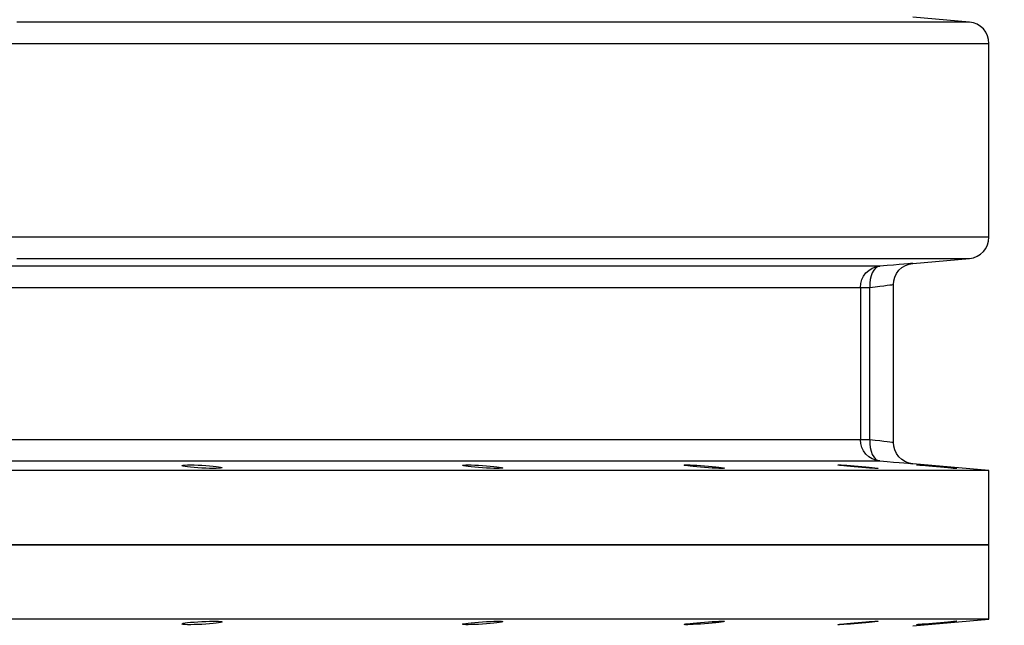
# Model space of a CAD drawing. Header units: millimetres. Extents: x 196 to 1773810, y -221320 to 153872.
# Tile 79 of 256: x 1115729 to 1116192, y -198402 to -198117. Entities that reach past the tile are written whole.
import ezdxf

# ---------------------------------------------------------------- set-up
doc = ezdxf.new("R2010")
doc.units = ezdxf.units.MM
doc.layers.get('Defpoints').update_dxf_attribs({"lineweight": 18})
doc.layers.add('00_Основной', color=163, linetype='Continuous', lineweight=40)
doc.layers.add('ТМ-размеры', color=25, linetype='Continuous', lineweight=20)
doc.styles.add('SFINKS', font='SFINKS.shx', dxfattribs={"width": 0.7, "oblique": 15})
doc.dimstyles.new('кира-50', dxfattribs={"dimtxt": 150, "dimasz": 40, "dimexe": 15, "dimexo": 0, "dimgap": 20, "dimtad": 1, "dimdec": 0, "dimrnd": 5, "dimdsep": 46, "dimtxsty": 'SFINKS', "dimblk1": 'OBLIQUE', "dimblk2": 'OBLIQUE', "dimsah": 1, "dimcen": 2.5, "dimclrd": 252, "dimclre": 252, "dimclrt": 252, "dimadec": 0, "dimazin": 0, "dimtfac": 1, "dimtdec": 0, "dimtofl": 0, "dimtmove": 0, "dimatfit": 3, "dimldrblk": 'OBLIQUE', "dimfxl": 15, "dimtfill": 1, "dimtolj": 1, "dimtzin": 0, "dimlwd": 20, "dimlwe": 20, "dimarcsym": 0})

# ---------------------------------------------------------------- blocks, each defined once
blk = doc.blocks.new('_Oblique')
at = {"color": 0, "linetype": 'ByBlock', "lineweight": -2}
blk.add_line((-0.5, -0.5), (0.5, 0.5), dxfattribs=at)
blk = doc.blocks.new('*D46')
at = {"layer": 'Defpoints', "color": 0, "linetype": 'ByBlock', "lineweight": 50, "transparency": 16777216}
for p in [(1115314.64, -194978.27), (1115314.64, -203390.23), (1116748.98, -203390.23)]:
    blk.add_point(p, dxfattribs=at)
at = {"layer": 'ТМ-размеры', "color": 252, "linetype": 'ByBlock', "lineweight": 20, "transparency": 16777216}
for p, q in [((1115314.64, -194978.27), (1116763.98, -194978.27)), ((1116748.98, -194978.27), (1116748.98, -203390.23)), ((1115314.64, -203390.23), (1116763.98, -203390.23))]:
    blk.add_line(p, q, dxfattribs=at)
at = {"layer": 'ТМ-размеры', "color": 252, "linetype": 'ByBlock', "lineweight": 20, "transparency": 16777216, "xscale": 40, "yscale": 40, "zscale": 40}
for p, rotation in [((1116748.98, -194978.27), 90), ((1116748.98, -203390.23), 270)]:
    blk.add_blockref('_Oblique', p, dxfattribs=dict(at, rotation=rotation))
at = {"layer": 'ТМ-размеры', "color": 252, "linetype": 'ByBlock', "transparency": 16777216, "insert": (1116653.98, -199184.25), "char_height": 150, "attachment_point": 5, "rotation": 90, "style": 'SFINKS', "bg_fill": 3, "box_fill_scale": 1.1, "bg_fill_color": 256, "bg_fill_true_color": 13158600, "bg_fill_transparency": 0}
blk.add_mtext('\\A1;8410', dxfattribs=at)

msp = doc.modelspace()

# ---------------------------------------------------------------- linework, layer by layer
at = {"layer": '00_Основной', "color": 252, "lineweight": 25, "ltscale": 10}
for p, q in [((1116175.51, -198118.21, 0.2), (1116148.77, -198115.87, 0.2)), ((1116184.64, -198219.34, 0.2), (1116184.64, -198128.17, 0.2)), ((1116148.77, -198231.65, 0.2), (1116175.51, -198229.31, 0.2)), ((1116124.13, -198242.92, 0.2), (1116124.13, -198314.6, 0.2)), ((1116128.56, -198314.6, 0.2), (1116128.56, -198242.92, 0.2)), ((1116139.64, -198315.95, 0.2), (1116139.64, -198241.56, 0.2)), ((1116184.64, -198329, 0.2), (1116148.77, -198325.87, 0.2)), ((1116184.64, -198364, 0.2), (1116184.64, -198329, 0.2)), ((1116184.64, -198399.01, 0.2), (1116184.64, -198364, 0.2)), ((1116148.77, -198402.14, 0.2), (1116184.64, -198399.01, 0.2))]:
    msp.add_line(p, q, dxfattribs=at)
at = {"layer": '00_Основной', "color": 252, "lineweight": 25, "ltscale": 10, "elevation": 0.2}
for points in [[(1116175.51, -198118.21), (1116175.36, -198118.21), (1116174.62, -198118.21), (1116173.3, -198118.21), (1116171.38, -198118.21), (1116168.86, -198118.21), (1116165.76, -198118.21), (1116162.08, -198118.21), (1116157.8, -198118.21), (1116152.93, -198118.21), (1116147.5, -198118.21), (1116141.47, -198118.21), (1116134.9, -198118.21), (1116127.73, -198118.21), (1116120.02, -198118.21), (1116111.74, -198118.21), (1116102.92, -198118.21), (1116093.55, -198118.21), (1116083.63, -198118.21), (1116073.19, -198118.21), (1116062.22, -198118.21), (1116050.74, -198118.21), (1116038.74, -198118.21), (1116026.26, -198118.21), (1116013.28, -198118.21), (1115999.8, -198118.21), (1115985.86, -198118.21), (1115971.45, -198118.21), (1115956.59, -198118.21), (1115941.29, -198118.21), (1115925.54, -198118.21), (1115909.39, -198118.21), (1115892.81, -198118.21), (1115875.85, -198118.21), (1115858.48, -198118.21), (1115840.75, -198118.21), (1115822.65, -198118.21), (1115804.19, -198118.21), (1115785.41, -198118.21), (1115766.29, -198118.21), (1115746.86, -198118.21), (1115727.13, -198118.21)], [(1116184.64, -198128.17), (1116184.47, -198126.32), (1116183.96, -198124.55), (1116183.13, -198122.88), (1116182.02, -198121.41), (1116180.65, -198120.17), (1116179.06, -198119.2), (1116177.33, -198118.54), (1116175.51, -198118.21)], [(1115711.27, -198128.17), (1115731.49, -198128.17), (1115751.43, -198128.17), (1115771.06, -198128.17), (1115790.38, -198128.17), (1115809.37, -198128.17), (1115828.01, -198128.17), (1115846.31, -198128.17), (1115864.23, -198128.17), (1115881.77, -198128.17), (1115898.93, -198128.17), (1115915.68, -198128.17), (1115932.01, -198128.17), (1115947.91, -198128.17), (1115963.38, -198128.17), (1115978.4, -198128.17), (1115992.96, -198128.17), (1116007.05, -198128.17), (1116020.67, -198128.17), (1116033.79, -198128.17), (1116046.41, -198128.17), (1116058.53, -198128.17), (1116070.14, -198128.17), (1116081.22, -198128.17), (1116091.78, -198128.17), (1116101.79, -198128.17), (1116111.26, -198128.17), (1116120.18, -198128.17), (1116128.55, -198128.17), (1116136.35, -198128.17), (1116143.58, -198128.17), (1116150.24, -198128.17), (1116156.32, -198128.17), (1116161.82, -198128.17), (1116166.73, -198128.17), (1116171.05, -198128.17), (1116174.79, -198128.17), (1116177.92, -198128.17), (1116180.46, -198128.17), (1116182.4, -198128.17), (1116183.74, -198128.17), (1116184.48, -198128.17), (1116184.64, -198128.17)], [(1116184.64, -198219.34), (1116184.48, -198219.34), (1116183.74, -198219.34), (1116182.4, -198219.34), (1116180.46, -198219.34), (1116177.92, -198219.34), (1116174.79, -198219.34), (1116171.05, -198219.34), (1116166.73, -198219.34), (1116161.82, -198219.34), (1116156.32, -198219.34), (1116150.24, -198219.34), (1116143.58, -198219.34), (1116136.35, -198219.34), (1116128.55, -198219.34), (1116120.18, -198219.34), (1116111.26, -198219.34), (1116101.79, -198219.34), (1116091.78, -198219.34), (1116081.22, -198219.34), (1116070.14, -198219.34), (1116058.53, -198219.34), (1116046.41, -198219.34), (1116033.79, -198219.34), (1116020.67, -198219.34), (1116007.05, -198219.34), (1115992.96, -198219.34), (1115978.4, -198219.34), (1115963.38, -198219.34), (1115947.91, -198219.34), (1115932.01, -198219.34), (1115915.68, -198219.34), (1115898.93, -198219.34), (1115881.77, -198219.34), (1115864.23, -198219.34), (1115846.31, -198219.34), (1115828.01, -198219.34), (1115809.37, -198219.34), (1115790.38, -198219.34), (1115771.06, -198219.34), (1115751.43, -198219.34), (1115731.49, -198219.34), (1115711.27, -198219.34)], [(1116175.51, -198229.31), (1116177.33, -198228.97), (1116179.06, -198228.3), (1116180.65, -198227.34), (1116182.02, -198226.1), (1116183.13, -198224.62), (1116183.96, -198222.97), (1116184.47, -198221.19), (1116184.64, -198219.34)], [(1115727.13, -198229.31), (1115746.86, -198229.31), (1115766.29, -198229.31), (1115785.41, -198229.31), (1115804.19, -198229.31), (1115822.65, -198229.31), (1115840.75, -198229.31), (1115858.48, -198229.31), (1115875.85, -198229.31), (1115892.81, -198229.31), (1115909.39, -198229.31), (1115925.54, -198229.31), (1115941.29, -198229.31), (1115956.59, -198229.31), (1115971.45, -198229.31), (1115985.86, -198229.31), (1115999.8, -198229.31), (1116013.28, -198229.31), (1116026.26, -198229.31), (1116038.74, -198229.31), (1116050.74, -198229.31), (1116062.22, -198229.31), (1116073.19, -198229.31), (1116083.63, -198229.31), (1116093.55, -198229.31), (1116102.92, -198229.31), (1116111.74, -198229.31), (1116120.02, -198229.31), (1116127.73, -198229.31), (1116134.9, -198229.31), (1116141.47, -198229.31), (1116147.5, -198229.31), (1116152.93, -198229.31), (1116157.8, -198229.31), (1116162.08, -198229.31), (1116165.76, -198229.31), (1116168.86, -198229.31), (1116171.38, -198229.31), (1116173.3, -198229.31), (1116174.62, -198229.31), (1116175.36, -198229.31), (1116175.51, -198229.31)], [(1116133.25, -198232.96), (1116132.24, -198232.96), (1116130.69, -198232.96), (1116128.62, -198232.96), (1116126.01, -198232.96), (1116122.86, -198232.96), (1116119.18, -198232.96), (1116114.99, -198232.96), (1116110.26, -198232.96), (1116105.01, -198232.96), (1116099.25, -198232.96), (1116092.97, -198232.96), (1116086.19, -198232.96), (1116078.89, -198232.96), (1116071.1, -198232.96), (1116062.82, -198232.96), (1116054.04, -198232.96), (1116044.77, -198232.96), (1116035.03, -198232.96), (1116024.82, -198232.96), (1116014.15, -198232.96), (1116003.02, -198232.96), (1115991.43, -198232.96), (1115979.39, -198232.96), (1115966.93, -198232.96), (1115954.05, -198232.96), (1115940.73, -198232.96), (1115927.01, -198232.96), (1115912.9, -198232.96), (1115898.38, -198232.96), (1115883.5, -198232.96), (1115868.23, -198232.96), (1115852.59, -198232.96), (1115836.62, -198232.96), (1115820.29, -198232.96), (1115803.64, -198232.96), (1115786.66, -198232.96), (1115769.38, -198232.96), (1115751.8, -198232.96), (1115733.93, -198232.96), (1115715.78, -198232.96)], [(1116124.13, -198242.92), (1116124.3, -198241.08), (1116124.81, -198239.3), (1116125.64, -198237.63), (1116126.76, -198236.16), (1116128.12, -198234.92), (1116129.7, -198233.95), (1116131.43, -198233.29), (1116133.25, -198232.96)], [(1116133.25, -198232.96), (1116132.23, -198233.23), (1116131.27, -198233.85), (1116130.41, -198234.81), (1116129.69, -198236.05), (1116129.13, -198237.54), (1116128.73, -198239.21), (1116128.55, -198241.03), (1116128.56, -198242.92)], [(1116148.77, -198231.65), (1116148.77, -198231.65), (1116148.5, -198231.66), (1116147.72, -198231.74), (1116146.43, -198231.85), (1116144.64, -198231.99), (1116142.4, -198232.19), (1116139.74, -198232.41), (1116136.66, -198232.66), (1116133.25, -198232.96)], [(1116139.64, -198241.61), (1116139.8, -198239.88), (1116140.28, -198238.1), (1116141.11, -198236.39), (1116142.26, -198234.85), (1116143.7, -198233.56), (1116145.34, -198232.58), (1116147.06, -198231.95), (1116148.77, -198231.65)], [(1115711.32, -198242.92), (1115729.26, -198242.92), (1115746.93, -198242.92), (1115764.31, -198242.92), (1115781.4, -198242.92), (1115798.19, -198242.92), (1115814.66, -198242.92), (1115830.8, -198242.92), (1115846.59, -198242.92), (1115862.06, -198242.92), (1115877.16, -198242.92), (1115891.88, -198242.92), (1115906.23, -198242.92), (1115920.2, -198242.92), (1115933.76, -198242.92), (1115946.92, -198242.92), (1115959.67, -198242.92), (1115971.98, -198242.92), (1115983.88, -198242.92), (1115995.34, -198242.92), (1116006.34, -198242.92), (1116016.92, -198242.92), (1116027, -198242.92), (1116036.64, -198242.92), (1116045.8, -198242.92), (1116054.48, -198242.92), (1116062.66, -198242.92), (1116070.38, -198242.92), (1116077.59, -198242.92), (1116084.3, -198242.92), (1116090.5, -198242.92), (1116096.2, -198242.92), (1116101.38, -198242.92), (1116106.07, -198242.92), (1116110.22, -198242.92), (1116113.84, -198242.92), (1116116.96, -198242.92), (1116119.54, -198242.92), (1116121.6, -198242.92), (1116123.13, -198242.92), (1116124.13, -198242.92)], [(1116124.13, -198242.92), (1116124.24, -198242.92), (1116124.5, -198242.92), (1116124.88, -198242.92), (1116125.39, -198242.92), (1116126.02, -198242.92), (1116126.77, -198242.92), (1116127.62, -198242.92), (1116128.56, -198242.92)], [(1116128.56, -198242.92), (1116131.1, -198242.62), (1116133.3, -198242.36), (1116135.16, -198242.14), (1116136.69, -198241.95), (1116137.98, -198241.8), (1116138.9, -198241.7), (1116139.46, -198241.63), (1116139.64, -198241.61), (1116139.64, -198241.61)], [(1116124.13, -198314.6), (1116123.13, -198314.6), (1116121.6, -198314.6), (1116119.54, -198314.6), (1116116.96, -198314.6), (1116113.84, -198314.6), (1116110.22, -198314.6), (1116106.07, -198314.6), (1116101.38, -198314.6), (1116096.2, -198314.6), (1116090.5, -198314.6), (1116084.3, -198314.6), (1116077.59, -198314.6), (1116070.38, -198314.6), (1116062.66, -198314.6), (1116054.48, -198314.6), (1116045.8, -198314.6), (1116036.64, -198314.6), (1116027, -198314.6), (1116016.92, -198314.6), (1116006.34, -198314.6), (1115995.34, -198314.6), (1115983.88, -198314.6), (1115971.98, -198314.6), (1115959.67, -198314.6), (1115946.92, -198314.6), (1115933.76, -198314.6), (1115920.2, -198314.6), (1115906.23, -198314.6), (1115891.88, -198314.6), (1115877.16, -198314.6), (1115862.06, -198314.6), (1115846.59, -198314.6), (1115830.8, -198314.6), (1115814.66, -198314.6), (1115798.19, -198314.6), (1115781.4, -198314.6), (1115764.31, -198314.6), (1115746.93, -198314.6), (1115729.26, -198314.6), (1115711.32, -198314.6)], [(1116133.25, -198324.56), (1116131.43, -198324.22), (1116129.7, -198323.56), (1116128.12, -198322.6), (1116126.76, -198321.36), (1116125.64, -198319.87), (1116124.81, -198318.22), (1116124.3, -198316.43), (1116124.13, -198314.6)], [(1116128.56, -198314.6), (1116127.62, -198314.6), (1116126.77, -198314.6), (1116126.02, -198314.6), (1116125.39, -198314.6), (1116124.88, -198314.6), (1116124.5, -198314.6), (1116124.24, -198314.6), (1116124.13, -198314.6)], [(1116128.56, -198314.6), (1116128.55, -198316.47), (1116128.73, -198318.29), (1116129.13, -198319.97), (1116129.69, -198321.47), (1116130.41, -198322.71), (1116131.27, -198323.66), (1116132.23, -198324.28), (1116133.25, -198324.56)], [(1116139.64, -198315.91), (1116139.46, -198315.88), (1116138.9, -198315.82), (1116137.99, -198315.71), (1116136.69, -198315.56), (1116135.18, -198315.38), (1116133.32, -198315.16), (1116131.1, -198314.89), (1116128.56, -198314.6)], [(1116148.77, -198325.87), (1116147.06, -198325.56), (1116145.34, -198324.92), (1116143.7, -198323.95), (1116142.26, -198322.67), (1116141.11, -198321.12), (1116140.28, -198319.41), (1116139.8, -198317.64), (1116139.64, -198315.91)], [(1115715.78, -198324.56), (1115733.93, -198324.56), (1115751.8, -198324.56), (1115769.38, -198324.56), (1115786.66, -198324.56), (1115803.64, -198324.56), (1115820.29, -198324.56), (1115836.62, -198324.56), (1115852.59, -198324.56), (1115868.23, -198324.56), (1115883.5, -198324.56), (1115898.38, -198324.56), (1115912.9, -198324.56), (1115927.01, -198324.56), (1115940.73, -198324.56), (1115954.05, -198324.56), (1115966.93, -198324.56), (1115979.39, -198324.56), (1115991.43, -198324.56), (1116003.02, -198324.56), (1116014.15, -198324.56), (1116024.82, -198324.56), (1116035.03, -198324.56), (1116044.77, -198324.56), (1116054.04, -198324.56), (1116062.82, -198324.56), (1116071.1, -198324.56), (1116078.89, -198324.56), (1116086.19, -198324.56), (1116092.97, -198324.56), (1116099.25, -198324.56), (1116105.01, -198324.56), (1116110.26, -198324.56), (1116114.99, -198324.56), (1116119.18, -198324.56), (1116122.86, -198324.56), (1116126.01, -198324.56), (1116128.62, -198324.56), (1116130.69, -198324.56), (1116132.24, -198324.56), (1116133.25, -198324.56)], [(1116133.25, -198324.56), (1116136.66, -198324.84), (1116139.74, -198325.11), (1116142.4, -198325.33), (1116144.65, -198325.52), (1116146.43, -198325.67), (1116147.71, -198325.78), (1116148.5, -198325.84), (1116148.77, -198325.87)], [(1116184.64, -198329), (1116184.34, -198329), (1116183.46, -198329), (1116181.96, -198329), (1116179.87, -198329), (1116177.2, -198329), (1116173.93, -198329), (1116170.08, -198329), (1116165.63, -198329), (1116160.61, -198329), (1116154.99, -198329), (1116148.81, -198329), (1116142.07, -198329), (1116134.74, -198329), (1116126.86, -198329), (1116118.42, -198329), (1116109.43, -198329), (1116099.89, -198329), (1116089.81, -198329), (1116079.22, -198329), (1116068.08, -198329), (1116056.44, -198329), (1116044.29, -198329), (1116031.63, -198329), (1116018.48, -198329), (1116004.86, -198329), (1115990.75, -198329), (1115976.19, -198329), (1115961.18, -198329), (1115945.71, -198329), (1115929.82, -198329), (1115913.51, -198329), (1115896.79, -198329), (1115879.66, -198329), (1115862.14, -198329), (1115844.26, -198329), (1115826.02, -198329), (1115807.41, -198329), (1115788.47, -198329), (1115769.21, -198329), (1115749.64, -198329), (1115729.77, -198329), (1115709.62, -198329)], [(1115709.62, -198364), (1115729.77, -198364), (1115749.64, -198364), (1115769.21, -198364), (1115788.47, -198364), (1115807.41, -198364), (1115826.02, -198364), (1115844.26, -198364), (1115862.14, -198364), (1115879.66, -198364), (1115896.79, -198364), (1115913.51, -198364), (1115929.82, -198364), (1115945.71, -198364), (1115961.18, -198364), (1115976.19, -198364), (1115990.75, -198364), (1116004.86, -198364), (1116018.48, -198364), (1116031.63, -198364), (1116044.29, -198364), (1116056.44, -198364), (1116068.08, -198364), (1116079.22, -198364), (1116089.81, -198364), (1116099.89, -198364), (1116109.43, -198364), (1116118.42, -198364), (1116126.86, -198364), (1116134.74, -198364), (1116142.07, -198364), (1116148.81, -198364), (1116154.99, -198364), (1116160.61, -198364), (1116165.63, -198364), (1116170.08, -198364), (1116173.93, -198364), (1116177.2, -198364), (1116179.87, -198364), (1116181.96, -198364), (1116183.46, -198364), (1116184.34, -198364), (1116184.64, -198364)], [(1116184.64, -198364), (1116184.34, -198364), (1116183.46, -198364), (1116181.96, -198364), (1116179.87, -198364), (1116177.2, -198364), (1116173.93, -198364), (1116170.08, -198364), (1116165.63, -198364), (1116160.61, -198364), (1116154.99, -198364), (1116148.81, -198364), (1116142.07, -198364), (1116134.74, -198364), (1116126.86, -198364), (1116118.42, -198364), (1116109.43, -198364), (1116099.89, -198364), (1116089.81, -198364), (1116079.22, -198364), (1116068.08, -198364), (1116056.44, -198364), (1116044.29, -198364), (1116031.63, -198364), (1116018.48, -198364), (1116004.86, -198364), (1115990.75, -198364), (1115976.19, -198364), (1115961.18, -198364), (1115945.71, -198364), (1115929.82, -198364), (1115913.51, -198364), (1115896.79, -198364), (1115879.66, -198364), (1115862.14, -198364), (1115844.26, -198364), (1115826.02, -198364), (1115807.41, -198364), (1115788.47, -198364), (1115769.21, -198364), (1115749.64, -198364), (1115729.77, -198364), (1115709.62, -198364)], [(1116184.64, -198399.01), (1116184.34, -198399.01), (1116183.46, -198399.01), (1116181.96, -198399.01), (1116179.87, -198399.01), (1116177.2, -198399.01), (1116173.93, -198399.01), (1116170.08, -198399.01), (1116165.63, -198399.01), (1116160.61, -198399.01), (1116154.99, -198399.01), (1116148.81, -198399.01), (1116142.07, -198399.01), (1116134.74, -198399.01), (1116126.86, -198399.01), (1116118.42, -198399.01), (1116109.43, -198399.01), (1116099.89, -198399.01), (1116089.81, -198399.01), (1116079.22, -198399.01), (1116068.08, -198399.01), (1116056.44, -198399.01), (1116044.29, -198399.01), (1116031.63, -198399.01), (1116018.48, -198399.01), (1116004.86, -198399.01), (1115990.75, -198399.01), (1115976.19, -198399.01), (1115961.18, -198399.01), (1115945.71, -198399.01), (1115929.82, -198399.01), (1115913.51, -198399.01), (1115896.79, -198399.01), (1115879.66, -198399.01), (1115862.14, -198399.01), (1115844.26, -198399.01), (1115826.02, -198399.01), (1115807.41, -198399.01), (1115788.47, -198399.01), (1115769.21, -198399.01), (1115749.64, -198399.01), (1115729.77, -198399.01), (1115709.62, -198399.01)]]:
    msp.add_lwpolyline(points, dxfattribs=at)
for points in [[(1115807.54, -198326.44), (1115808.97, -198326.42), (1115810.64, -198326.45), (1115812.43, -198326.5), (1115814.26, -198326.59), (1115816.1, -198326.69), (1115817.89, -198326.83), (1115819.54, -198326.97), (1115820.98, -198327.12), (1115822.14, -198327.3), (1115823.03, -198327.45), (1115823.58, -198327.6), (1115823.76, -198327.75), (1115823.58, -198327.86), (1115823.03, -198327.96), (1115822.15, -198328.03), (1115820.98, -198328.07), (1115819.54, -198328.08), (1115817.89, -198328.06), (1115816.1, -198328.02), (1115814.25, -198327.93), (1115812.42, -198327.82), (1115810.64, -198327.69), (1115808.97, -198327.55), (1115807.55, -198327.39), (1115806.36, -198327.22), (1115805.49, -198327.07), (1115804.94, -198326.91), (1115804.76, -198326.77), (1115804.94, -198326.64), (1115805.47, -198326.55), (1115806.36, -198326.48)], [(1115939.6, -198326.42), (1115941.04, -198326.45), (1115942.69, -198326.5), (1115944.48, -198326.59), (1115946.32, -198326.7), (1115948.15, -198326.83), (1115949.94, -198326.98), (1115951.6, -198327.14), (1115953.02, -198327.31), (1115954.19, -198327.46), (1115955.08, -198327.62), (1115955.63, -198327.76), (1115955.81, -198327.87), (1115955.63, -198327.97), (1115955.08, -198328.04), (1115954.2, -198328.07), (1115953.03, -198328.08), (1115951.61, -198328.06), (1115949.94, -198328), (1115948.15, -198327.92), (1115946.32, -198327.82), (1115944.48, -198327.69), (1115942.69, -198327.54), (1115941.04, -198327.38), (1115939.6, -198327.21), (1115938.43, -198327.06), (1115937.54, -198326.9), (1115937, -198326.76), (1115936.82, -198326.64), (1115936.99, -198326.55), (1115937.54, -198326.48), (1115938.42, -198326.44)], [(1116044.05, -198326.45), (1116045.49, -198326.5), (1116047.14, -198326.6), (1116048.93, -198326.72), (1116050.77, -198326.84), (1116052.6, -198326.98), (1116054.39, -198327.15), (1116056.04, -198327.31), (1116057.47, -198327.48), (1116058.64, -198327.62), (1116059.52, -198327.76), (1116060.08, -198327.89), (1116060.26, -198327.97), (1116060.08, -198328.04), (1116059.53, -198328.08), (1116058.66, -198328.08), (1116057.48, -198328.06), (1116056.04, -198328), (1116054.39, -198327.92), (1116052.6, -198327.8), (1116050.77, -198327.68), (1116048.93, -198327.54), (1116047.14, -198327.36), (1116045.49, -198327.21), (1116044.05, -198327.04), (1116042.88, -198326.9), (1116041.99, -198326.76), (1116041.46, -198326.63), (1116041.26, -198326.53), (1116041.44, -198326.46), (1116041.99, -198326.44), (1116042.86, -198326.42)], [(1116116.33, -198326.52), (1116117.75, -198326.6), (1116119.42, -198326.72), (1116121.2, -198326.86), (1116123.03, -198327), (1116124.86, -198327.15), (1116126.66, -198327.32), (1116128.31, -198327.48), (1116129.75, -198327.63), (1116130.92, -198327.78), (1116131.79, -198327.89), (1116132.36, -198327.99), (1116132.54, -198328.04), (1116132.36, -198328.08), (1116131.81, -198328.08), (1116130.93, -198328.06), (1116129.76, -198328), (1116128.34, -198327.92), (1116126.67, -198327.8), (1116124.88, -198327.66), (1116123.04, -198327.52), (1116121.21, -198327.36), (1116119.43, -198327.2), (1116117.78, -198327.04), (1116116.34, -198326.88), (1116115.16, -198326.74), (1116114.28, -198326.63), (1116113.73, -198326.53), (1116113.53, -198326.46), (1116113.72, -198326.44), (1116114.27, -198326.42), (1116115.14, -198326.46)], [(1116153.26, -198326.62), (1116154.7, -198326.73), (1116156.36, -198326.86), (1116158.14, -198327.01), (1116159.97, -198327.17), (1116161.81, -198327.34), (1116163.6, -198327.49), (1116165.25, -198327.65), (1116166.68, -198327.78), (1116167.86, -198327.89), (1116168.74, -198327.99), (1116169.3, -198328.04), (1116169.48, -198328.08), (1116169.3, -198328.08), (1116168.75, -198328.06), (1116167.88, -198327.99), (1116166.7, -198327.9), (1116165.28, -198327.79), (1116163.63, -198327.66), (1116161.84, -198327.51), (1116160, -198327.35), (1116158.17, -198327.18), (1116156.39, -198327.03), (1116154.72, -198326.87), (1116153.28, -198326.73), (1116152.11, -198326.62), (1116151.22, -198326.53), (1116150.68, -198326.46), (1116150.49, -198326.44), (1116150.66, -198326.44), (1116151.21, -198326.46), (1116152.08, -198326.52)], [(1115807.54, -198401.58), (1115806.36, -198401.53), (1115805.49, -198401.46), (1115804.94, -198401.36), (1115804.76, -198401.24), (1115804.94, -198401.1), (1115805.49, -198400.94), (1115806.36, -198400.78), (1115807.54, -198400.62), (1115808.96, -198400.46), (1115810.6, -198400.32), (1115812.39, -198400.19), (1115814.24, -198400.08), (1115816.08, -198400), (1115817.89, -198399.95), (1115819.54, -198399.92), (1115820.97, -198399.94), (1115822.14, -198399.97), (1115823.03, -198400.05), (1115823.58, -198400.14), (1115823.76, -198400.26), (1115823.58, -198400.4), (1115823.03, -198400.56), (1115822.15, -198400.72), (1115820.98, -198400.88), (1115819.56, -198401.04), (1115817.9, -198401.18), (1115816.11, -198401.32), (1115814.28, -198401.42), (1115812.43, -198401.5), (1115810.64, -198401.56), (1115808.99, -198401.59)], [(1115939.6, -198401.59), (1115938.42, -198401.58), (1115937.54, -198401.53), (1115936.99, -198401.46), (1115936.82, -198401.36), (1115937, -198401.25), (1115937.55, -198401.11), (1115938.43, -198400.96), (1115939.6, -198400.8), (1115941.01, -198400.63), (1115942.66, -198400.48), (1115944.46, -198400.32), (1115946.3, -198400.19), (1115948.15, -198400.1), (1115949.94, -198400.01), (1115951.6, -198399.95), (1115953.03, -198399.92), (1115954.2, -198399.94), (1115955.08, -198399.97), (1115955.63, -198400.04), (1115955.81, -198400.14), (1115955.63, -198400.25), (1115955.1, -198400.39), (1115954.2, -198400.54), (1115953.03, -198400.7), (1115951.61, -198400.87), (1115949.94, -198401.02), (1115948.16, -198401.18), (1115946.33, -198401.31), (1115944.48, -198401.42), (1115942.7, -198401.5), (1115941.04, -198401.56)], [(1116044.05, -198401.56), (1116042.86, -198401.59), (1116041.99, -198401.58), (1116041.44, -198401.53), (1116041.26, -198401.48), (1116041.46, -198401.38), (1116042, -198401.25), (1116042.88, -198401.11), (1116044.05, -198400.97), (1116045.48, -198400.8), (1116047.11, -198400.64), (1116048.9, -198400.49), (1116050.75, -198400.34), (1116052.6, -198400.21), (1116054.39, -198400.1), (1116056.04, -198400.01), (1116057.47, -198399.95), (1116058.64, -198399.92), (1116059.53, -198399.92), (1116060.08, -198399.97), (1116060.26, -198400.04), (1116060.08, -198400.12), (1116059.53, -198400.25), (1116058.66, -198400.39), (1116057.48, -198400.53), (1116056.04, -198400.7), (1116054.39, -198400.86), (1116052.62, -198401.01), (1116050.77, -198401.17), (1116048.93, -198401.29), (1116047.14, -198401.41), (1116045.49, -198401.5)], [(1116116.33, -198401.49), (1116115.14, -198401.55), (1116114.27, -198401.58), (1116113.72, -198401.58), (1116113.53, -198401.55), (1116113.73, -198401.48), (1116114.28, -198401.38), (1116115.16, -198401.26), (1116116.33, -198401.12), (1116117.75, -198400.98), (1116119.4, -198400.81), (1116121.18, -198400.66), (1116123.03, -198400.49), (1116124.88, -198400.35), (1116126.67, -198400.21), (1116128.32, -198400.1), (1116129.75, -198400.01), (1116130.92, -198399.95), (1116131.81, -198399.92), (1116132.36, -198399.92), (1116132.54, -198399.97), (1116132.36, -198400.02), (1116131.81, -198400.12), (1116130.93, -198400.24), (1116129.75, -198400.38), (1116128.32, -198400.53), (1116126.66, -198400.69), (1116124.88, -198400.84), (1116123.04, -198401.01), (1116121.21, -198401.15), (1116119.42, -198401.29), (1116117.75, -198401.41)], [(1116153.26, -198401.39), (1116152.08, -198401.49), (1116151.21, -198401.55), (1116150.66, -198401.58), (1116150.49, -198401.58), (1116150.68, -198401.55), (1116151.22, -198401.48), (1116152.11, -198401.39), (1116153.28, -198401.28), (1116154.71, -198401.14), (1116156.36, -198400.98), (1116158.14, -198400.83), (1116159.99, -198400.66), (1116161.84, -198400.5), (1116163.63, -198400.35), (1116165.28, -198400.22), (1116166.7, -198400.11), (1116167.88, -198400.02), (1116168.75, -198399.95), (1116169.3, -198399.92), (1116169.48, -198399.92), (1116169.3, -198399.97), (1116168.75, -198400.02), (1116167.88, -198400.11), (1116166.69, -198400.24), (1116165.25, -198400.36), (1116163.6, -198400.52), (1116161.81, -198400.67), (1116159.97, -198400.84), (1116158.14, -198401), (1116156.36, -198401.15), (1116154.7, -198401.28)]]:
    msp.add_lwpolyline(points, close=True, dxfattribs=at)

# ---------------------------------------------------------------- next in the draw order: dimensions: what is measured, and where the dimension line sits
at = {"layer": 'ТМ-размеры', "color": 3, "linetype": 'ByBlock'}
dim = msp.add_linear_dim(base=(1116748.98, -203390.23, 0.2), p1=(1115314.64, -194978.27, 0.2), p2=(1115314.64, -203390.23, 0.2), angle=90, dimstyle='кира-50', dxfattribs=at)
dim.commit()
dim.dimension.update_dxf_attribs({"geometry": '*D46', "text_midpoint": (1116653.98, -199184.25, 0.2)})

doc.saveas('drawing.dxf')
